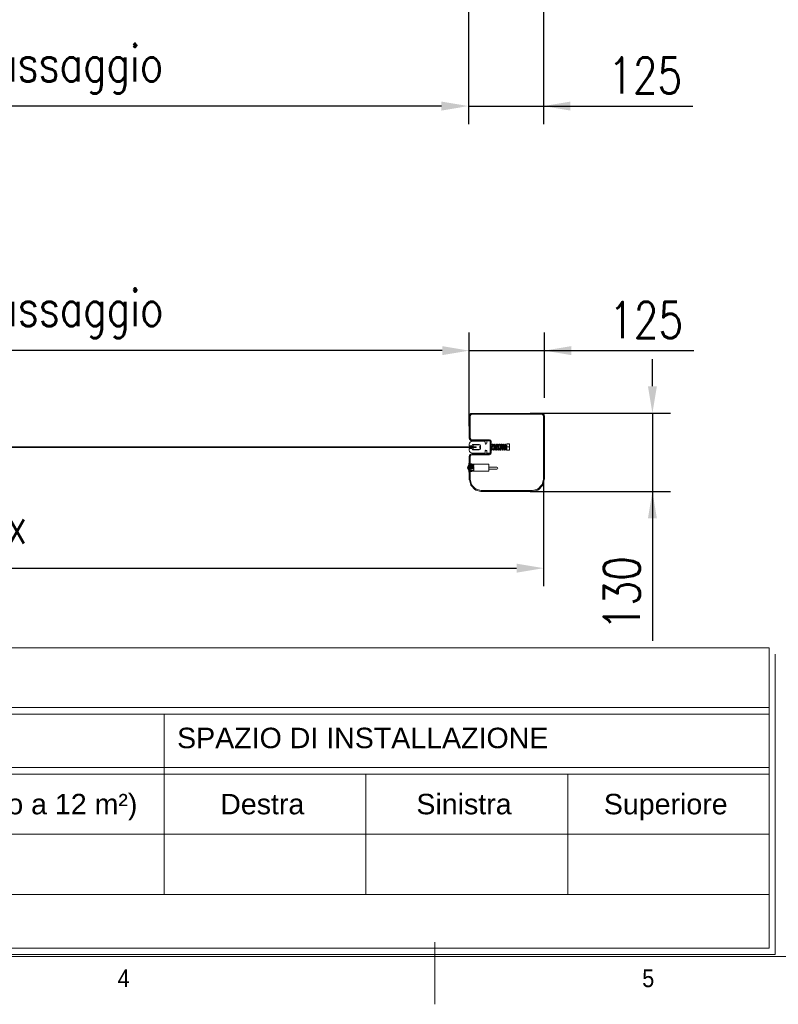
# Model space of a CAD drawing. Header units: inches. Extents: x 0 to 13926, y 0 to 5002.
# Tile 3 of 10: x 2827 to 4090, y 200 to 1839. Entities that reach past the tile are written whole.
import ezdxf

# ---------------------------------------------------------------- set-up
doc = ezdxf.new("R2010")
doc.units = ezdxf.units.IN
doc.header["$MEASUREMENT"] = 0
doc.layers.add('FORMAT', color=7, linetype='Continuous')
doc.layers.add('Montante', color=7, linetype='Continuous', lineweight=0)
doc.styles.add('NYIP', font='romans.shx', dxfattribs={"width": 0.8})
doc.styles.add('SLDTEXTSTYLE0', font='GOTHIC.TTF', dxfattribs={"width": 0.913})
doc.styles.get("Standard").update_dxf_attribs({"font": 'arial.ttf'})
doc.dimstyles.new('STANDARD35', dxfattribs={"dimscale": 35, "dimtxt": 2, "dimasz": 1.5, "dimexe": 1, "dimexo": 1, "dimgap": 0.7, "dimtad": 1, "dimdec": 0, "dimdsep": 46, "dimtxsty": 'NYIP', "dimcen": 0, "dimclrd": 1, "dimclre": 1, "dimclrt": 2, "dimadec": 0, "dimazin": 0, "dimtfac": 1, "dimtdec": 0, "dimtix": 1, "dimtmove": 0, "dimatfit": 3, "dimfxl": 0, "dimtvp": 1, "dimtolj": 1, "dimtzin": 0, "dimarcsym": 0})

# ---------------------------------------------------------------- blocks, each defined once
blk = doc.blocks.new('A$C7C9C4F3F')
at = {"layer": 'FORMAT', "color": 7, "lineweight": 5}
for p, q in [((8295, 0), (8295, 258.3)), ((199.3, 199.3), (16199.3, 199.3))]:
    blk.add_line(p, q, dxfattribs=at)
at = {"color": 7, "lineweight": 5, "insert": (6974.3, 145.3), "char_height": 73.8, "attachment_point": 1, "style": 'SLDTEXTSTYLE0'}
blk.add_mtext('4', dxfattribs=at)
at = {"layer": 'FORMAT', "color": 7, "lineweight": 5, "insert": (9158.6, 145.3), "char_height": 73.8, "attachment_point": 1, "style": 'SLDTEXTSTYLE0'}
blk.add_mtext('5', dxfattribs=at)
blk = doc.blocks.new('*D31')
at = {"color": 7, "lineweight": -2}
for p, q in [((1499.1, 1079.2), (1499.1, 896)), ((3699.1, 1079.2), (3699.1, 896)), ((1544.1, 926), (3654.1, 926))]:
    blk.add_line(p, q, dxfattribs=at)
at = {"color": 7}
for points in [[(1544.1, 933.5), (1544.1, 918.5), (1499.1, 926)], [(3654.1, 918.5), (3654.1, 933.5), (3699.1, 926)]]:
    blk.add_solid(points, dxfattribs=at)
at = {"layer": 'Defpoints', "color": 0}
for p in [(1499.1, 1109.2), (3699.1, 1109.2), (3699.1, 926)]:
    blk.add_point(p, dxfattribs=at)
at = {"color": 7, "lineweight": 0, "insert": (2599.1, 987), "char_height": 60, "attachment_point": 5, "style": 'NYIP'}
blk.add_mtext('\\A1;Larghezza Max ', dxfattribs=at)
blk = doc.blocks.new('*D42')
at = {"color": 7, "lineweight": -2}
for p, q in [((3575.4, 1162.4), (3575.4, 1318.1)), ((3700.4, 1209.5), (3700.4, 1318.1)), ((3530.4, 1288.1), (3485.4, 1288.1)), ((3575.4, 1288.1), (3700.4, 1288.1)), ((3700.4, 1288.1), (3949.4, 1288.1)), ((3745.4, 1288.1), (3790.4, 1288.1))]:
    blk.add_line(p, q, dxfattribs=at)
at = {"color": 7}
for points in [[(3530.4, 1280.6), (3530.4, 1295.6), (3575.4, 1288.1)], [(3745.4, 1295.6), (3745.4, 1280.6), (3700.4, 1288.1)]]:
    blk.add_solid(points, dxfattribs=at)
at = {"layer": 'Defpoints', "color": 0}
for p in [(3700.4, 1288.1), (3700.4, 1179.5), (3575.4, 1132.4)]:
    blk.add_point(p, dxfattribs=at)
at = {"color": 7, "lineweight": 0, "insert": (3869.9, 1339.1), "char_height": 60, "attachment_point": 5, "style": 'NYIP'}
blk.add_mtext('\\A1;125', dxfattribs=at)
blk = doc.blocks.new('*D43')
at = {"color": 7, "lineweight": -2}
for p, q in [((1622.7, 1162.4), (1622.7, 1318.1)), ((3575.4, 1162.4), (3575.4, 1318.1)), ((3530.4, 1288.1), (1667.7, 1288.1))]:
    blk.add_line(p, q, dxfattribs=at)
at = {"color": 7}
for points in [[(1667.7, 1295.6), (1667.7, 1280.6), (1622.7, 1288.1)], [(3530.4, 1280.6), (3530.4, 1295.6), (3575.4, 1288.1)]]:
    blk.add_solid(points, dxfattribs=at)
at = {"layer": 'Defpoints', "color": 0}
for p in [(1622.7, 1288.1), (1622.7, 1132.4), (3575.4, 1132.4)]:
    blk.add_point(p, dxfattribs=at)
at = {"color": 7, "lineweight": 0, "insert": (2599.1, 1349.1), "char_height": 60, "attachment_point": 5, "style": 'NYIP'}
blk.add_mtext('\\A1;Larghezza utile di passaggio^J', dxfattribs=at)
blk = doc.blocks.new('*D47')
at = {"color": 7, "lineweight": -2}
for p, q in [((3880.4, 1228.8), (3880.4, 1273.8)), ((3677, 1183.8), (3910.4, 1183.8)), ((3880.4, 1183.8), (3880.4, 1053.8)), ((3677, 1053.8), (3910.4, 1053.8)), ((3880.4, 1053.8), (3880.4, 804.9)), ((3880.4, 1008.8), (3880.4, 963.8))]:
    blk.add_line(p, q, dxfattribs=at)
at = {"color": 7}
for points in [[(3872.9, 1228.8), (3887.9, 1228.8), (3880.4, 1183.8)], [(3887.9, 1008.8), (3872.9, 1008.8), (3880.4, 1053.8)]]:
    blk.add_solid(points, dxfattribs=at)
at = {"layer": 'Defpoints', "color": 0}
for p in [(3647, 1183.8), (3647, 1053.8), (3880.4, 1053.8)]:
    blk.add_point(p, dxfattribs=at)
at = {"color": 7, "lineweight": 0, "insert": (3829.4, 884.3), "char_height": 60, "attachment_point": 5, "rotation": 90, "style": 'NYIP'}
blk.add_mtext('\\A1;130', dxfattribs=at)
blk = doc.blocks.new('*D95')
at = {"color": 7, "lineweight": -2}
for p, q in [((1623.9, 1859), (1623.9, 1665.2)), ((3573.9, 1859), (3573.9, 1665.2)), ((3528.9, 1695.2), (1668.9, 1695.2))]:
    blk.add_line(p, q, dxfattribs=at)
at = {"color": 7}
for points in [[(1668.9, 1702.7), (1668.9, 1687.7), (1623.9, 1695.2)], [(3528.9, 1687.7), (3528.9, 1702.7), (3573.9, 1695.2)]]:
    blk.add_solid(points, dxfattribs=at)
at = {"layer": 'Defpoints', "color": 0}
for p in [(1623.9, 1889), (3573.9, 1889), (1623.9, 1695.2)]:
    blk.add_point(p, dxfattribs=at)
at = {"color": 7, "lineweight": 0, "insert": (2598.9, 1756.2), "char_height": 60, "attachment_point": 5, "style": 'NYIP'}
blk.add_mtext('\\A1;Larghezza utile di passaggio', dxfattribs=at)
blk = doc.blocks.new('*D96')
at = {"color": 7, "lineweight": -2}
for p, q in [((3573.9, 1859), (3573.9, 1665.2)), ((3698.9, 1859), (3698.9, 1665.2)), ((3528.9, 1695.2), (3483.9, 1695.2)), ((3573.9, 1695.2), (3698.9, 1695.2)), ((3698.9, 1695.2), (3947.9, 1695.2)), ((3743.9, 1695.2), (3788.9, 1695.2))]:
    blk.add_line(p, q, dxfattribs=at)
at = {"color": 7}
for points in [[(3528.9, 1687.7), (3528.9, 1702.7), (3573.9, 1695.2)], [(3743.9, 1702.7), (3743.9, 1687.7), (3698.9, 1695.2)]]:
    blk.add_solid(points, dxfattribs=at)
at = {"layer": 'Defpoints', "color": 0}
for p in [(3573.9, 1889), (3698.9, 1889), (3698.9, 1695.2)]:
    blk.add_point(p, dxfattribs=at)
at = {"color": 7, "lineweight": 0, "insert": (3868.4, 1746.2), "char_height": 60, "attachment_point": 5, "style": 'NYIP'}
blk.add_mtext('\\A1;125', dxfattribs=at)

msp = doc.modelspace()

# ---------------------------------------------------------------- linework, layer by layer
at = {"color": 7, "lineweight": 5}
for p, q in [((3582.1, 1131.1), (3582.1, 1128.7)), ((3591.8, 1131.4), (3582.4, 1131.4)), ((1651, 1128.2), (3578, 1128.2)), ((1651, 1126.7), (3578, 1126.7)), ((3556.6, 1128.2), (3586.6, 1128.2)), ((3556.6, 1126.7), (3586.6, 1126.7)), ((3577.6, 1128.2), (3586.6, 1128.2)), ((3586.6, 1126.7), (3577.6, 1126.7)), ((3582.1, 1128.7), (3580.2, 1128.7)), ((3580.2, 1128.7), (3580.2, 1128.2)), ((3580.2, 1126.1), (3580.2, 1126.7)), ((3580.2, 1126.1), (3582.1, 1126.1)), ((3582.1, 1126.1), (3582.1, 1123.7)), ((3582.4, 1123.4), (3591.8, 1123.4)), ((3586.6, 1126.7), (3586.6, 1128.2)), ((3592.7, 1129.8), (3592.7, 1125.1)), ((1515.4, 793.3), (4074.6, 793.3)), ((4074.6, 793.3), (4074.6, 293.3)), ((4084.9, 783), (4084.9, 283)), ((1515.4, 694), (4074.6, 694)), ((1515.4, 683), (4074.6, 683)), ((3067.3, 683), (3067.3, 383)), ((1515.4, 594), (4074.6, 594)), ((1515.4, 583), (4074.6, 583)), ((3403.3, 583), (3403.3, 383)), ((3739.3, 583), (3739.3, 383)), ((1515.4, 483), (4074.6, 483)), ((1515.4, 383), (4074.6, 383)), ((1515.4, 293.3), (4074.6, 293.3)), ((1525.7, 283), (4084.9, 283)), ((4084.9, 283), (2865.3, 283)), ((2875.6, 283), (4084.9, 283))]:
    msp.add_line(p, q, dxfattribs=at)
for centre, start, end in [((3582.4, 1131.1), 90, 180), ((3582.4, 1123.7), 180, 270)]:
    msp.add_arc(centre, 0.3, start, end, dxfattribs=at)
at = {"layer": 'Montante'}
for p, q in [((3696.2, 1183.7), (3579.6, 1183.7)), ((3696.2, 1182.2), (3579.6, 1182.2)), ((3575.4, 1179.5), (3575.4, 1142.6)), ((3576.9, 1179.5), (3576.9, 1142.6)), ((3698.9, 1133.9), (3698.9, 1179.5)), ((3700.4, 1133.9), (3700.4, 1179.5)), ((3575.4, 1129.4), (3575.4, 1132.4)), ((3580.5, 1131.8), (3579.5, 1129.4)), ((3579.6, 1139.9), (3608.9, 1139.9)), ((3579.6, 1138.4), (3608.9, 1138.4)), ((3580.4, 1137.4), (3600.7, 1137.4)), ((3592, 1131.8), (3580.5, 1131.8)), ((3601.7, 1136.4), (3601.7, 1133.8)), ((3604.4, 1133.8), (3604.4, 1136.7)), ((3605.4, 1137.7), (3609.4, 1137.7)), ((3610.4, 1117.9), (3610.4, 1136.9)), ((3610.4, 1136.7), (3610.4, 1118.2)), ((3611.9, 1136.9), (3611.9, 1117.9)), ((3613.2, 1131.5), (3613.1, 1130.8)), ((3613.4, 1132.1), (3613.2, 1131.5)), ((3613.6, 1132.4), (3613.4, 1132.1)), ((3613.8, 1132.6), (3613.6, 1132.4)), ((3613.7, 1131.7), (3613.7, 1131.6)), ((3613.7, 1131.6), (3613.7, 1131.5)), ((3613.7, 1131.5), (3613.8, 1131)), ((3614.1, 1132.6), (3613.8, 1132.6)), ((3613.8, 1131), (3613.9, 1130.3)), ((3614.3, 1132.5), (3614.1, 1132.6)), ((3614.4, 1132.4), (3614.3, 1132.5)), ((3614.6, 1132), (3614.4, 1132.4)), ((3614.8, 1131.4), (3614.6, 1132)), ((3614.9, 1130.4), (3614.8, 1131.4)), ((3616.2, 1131.4), (3616.1, 1130.8)), ((3616.3, 1131.9), (3616.2, 1131.4)), ((3616.5, 1132.3), (3616.3, 1131.9)), ((3616.8, 1132.6), (3616.5, 1132.3)), ((3616.7, 1131.7), (3616.7, 1131.5)), ((3616.7, 1131.5), (3616.8, 1131)), ((3617.2, 1132.6), (3616.8, 1132.6)), ((3616.8, 1131), (3617, 1130)), ((3617.4, 1132.4), (3617.2, 1132.6)), ((3617.6, 1131.9), (3617.4, 1132.4)), ((3617.9, 1130.5), (3617.6, 1131.9)), ((3619.5, 1132.3), (3619.1, 1131.1)), ((3619.1, 1131.1), (3619.1, 1130.6)), ((3619.7, 1132.5), (3619.5, 1132.3)), ((3619.9, 1132.6), (3619.7, 1132.5)), ((3619.7, 1131.7), (3619.7, 1131.7)), ((3619.7, 1131.7), (3619.7, 1131.4)), ((3619.7, 1131.4), (3619.9, 1130.7)), ((3620, 1132.6), (3619.9, 1132.6)), ((3620.2, 1132.6), (3620, 1132.6)), ((3620.3, 1132.5), (3620.2, 1132.6)), ((3620.6, 1132.1), (3620.3, 1132.5)), ((3620.7, 1131.4), (3620.6, 1132.1)), ((3620.9, 1130.5), (3620.7, 1131.4)), ((3622.4, 1132.1), (3622.1, 1131)), ((3622.1, 1131), (3622.1, 1130.6)), ((3622.7, 1132.5), (3622.4, 1132.1)), ((3623, 1132.6), (3622.7, 1132.5)), ((3622.7, 1131.7), (3622.7, 1131.7)), ((3622.7, 1131.7), (3622.7, 1131.4)), ((3622.7, 1131.4), (3622.8, 1130.8)), ((3623.3, 1132.5), (3623, 1132.6)), ((3623.6, 1131.9), (3623.3, 1132.5)), ((3623.8, 1131.3), (3623.6, 1131.9)), ((3623.9, 1130.4), (3623.8, 1131.3)), ((3625.4, 1132.2), (3625.2, 1131.2)), ((3625.6, 1132.5), (3625.4, 1132.2)), ((3625.8, 1132.6), (3625.6, 1132.5)), ((3625.7, 1131.7), (3625.7, 1131.7)), ((3625.7, 1131.7), (3625.7, 1131.4)), ((3626.1, 1132.6), (3625.8, 1132.6)), ((3626.3, 1132.5), (3626.1, 1132.6)), ((3626.5, 1132.3), (3626.3, 1132.5)), ((3626.7, 1131.8), (3626.5, 1132.3)), ((3626.8, 1131.2), (3626.7, 1131.8)), ((3626.9, 1130.4), (3626.8, 1131.2)), ((3628.2, 1131.3), (3628, 1130.4)), ((3628.5, 1132.3), (3628.2, 1131.3)), ((3628.6, 1132.5), (3628.5, 1132.3)), ((3628.8, 1132.6), (3628.6, 1132.5)), ((3628.7, 1131.7), (3628.7, 1131.7)), ((3628.7, 1131.7), (3628.7, 1131.6)), ((3628.7, 1131.6), (3628.8, 1131.2)), ((3629.1, 1132.6), (3628.8, 1132.6)), ((3628.8, 1131.2), (3628.9, 1130.5)), ((3629.3, 1132.5), (3629.1, 1132.6)), ((3629.7, 1131.7), (3629.3, 1132.5)), ((3629.8, 1130.9), (3629.7, 1131.7)), ((3631.1, 1131), (3631, 1130.4)), ((3631.4, 1132.2), (3631.1, 1131)), ((3631.7, 1132.5), (3631.4, 1132.2)), ((3631.9, 1132.6), (3631.7, 1132.5)), ((3631.7, 1131.7), (3631.7, 1131.6)), ((3631.7, 1131.6), (3631.8, 1131.2)), ((3631.8, 1131.2), (3631.9, 1130.2)), ((3632.2, 1132.5), (3631.9, 1132.6)), ((3632.6, 1132.1), (3632.2, 1132.5)), ((3632.7, 1131.5), (3632.6, 1132.1)), ((3632.8, 1130.8), (3632.7, 1131.5)), ((3634.2, 1131.5), (3634.1, 1130.7)), ((3634.6, 1132.4), (3634.2, 1131.5)), ((3634.9, 1132.6), (3634.6, 1132.4)), ((3634.7, 1131.7), (3634.7, 1131.7)), ((3634.7, 1131.7), (3634.7, 1131.5)), ((3634.7, 1131.5), (3634.8, 1130.9)), ((3635, 1132.6), (3634.9, 1132.6)), ((3635.2, 1132.5), (3635, 1132.6)), ((3635.5, 1132.3), (3635.2, 1132.5)), ((3635.7, 1131.7), (3635.5, 1132.3)), ((3635.8, 1130.9), (3635.7, 1131.7)), ((3636, 1129.8), (3635.8, 1130.9)), ((3637.8, 1132.7), (3641.7, 1132.7)), ((3637.8, 1122.7), (3637.8, 1132.7)), ((3641.7, 1132.7), (3642.2, 1132.7)), ((3642.2, 1130.4), (3641.8, 1132.7)), ((3642.2, 1132.7), (3642.2, 1130.2)), ((3698.9, 1074.2), (3698.9, 1133.9)), ((3700.4, 1074.2), (3700.4, 1133.9)), ((3579.5, 1129.4), (3575.4, 1129.4)), ((3575.4, 1122.4), (3575.4, 1125.4)), ((3575.4, 1125.4), (3579.5, 1125.4)), ((3579.5, 1125.4), (3580.5, 1123.1)), ((3579.6, 1116.4), (3608.9, 1116.4)), ((3579.6, 1114.9), (3608.9, 1114.9)), ((3600.7, 1117.4), (3580.4, 1117.4)), ((3580.5, 1123.1), (3592, 1123.1)), ((3594, 1125.1), (3594, 1129.8)), ((3601.7, 1121.1), (3601.7, 1118.4)), ((3604.4, 1118.2), (3604.4, 1121.1)), ((3609.4, 1117.2), (3605.4, 1117.2)), ((3613.8, 1130.7), (3611.9, 1130.7)), ((3611.9, 1123), (3611.9, 1130.7)), ((3611.9, 1123), (3612.1, 1122.8)), ((3612.1, 1122.8), (3612.4, 1122.6)), ((3612.4, 1122.6), (3612.7, 1122.6)), ((3612.5, 1124.7), (3614.5, 1124.7)), ((3612.7, 1122.6), (3613, 1122.9)), ((3613, 1122.9), (3613.1, 1123.3)), ((3613.1, 1130.8), (3613.1, 1130.7)), ((3613.1, 1123.3), (3613.3, 1124)), ((3613.3, 1124), (3613.4, 1124.6)), ((3613.9, 1130.3), (3614, 1129.4)), ((3614, 1129.4), (3614.2, 1128.3)), ((3614.2, 1128.3), (3614.3, 1127)), ((3614.4, 1125.7), (3614.6, 1124.6)), ((3614.6, 1124.6), (3614.7, 1123.7)), ((3614.7, 1123.7), (3614.9, 1123.1)), ((3616.8, 1130.7), (3614.8, 1130.7)), ((3615, 1129.3), (3614.9, 1130.4)), ((3614.9, 1123.1), (3615.1, 1122.8)), ((3615.2, 1128), (3615, 1129.3)), ((3615.1, 1122.8), (3615.2, 1122.7)), ((3615.3, 1126.7), (3615.2, 1128)), ((3615.2, 1122.7), (3615.5, 1122.6)), ((3615.4, 1125.6), (3615.3, 1126.7)), ((3615.5, 1124.7), (3615.4, 1125.6)), ((3615.5, 1124.7), (3617.5, 1124.7)), ((3615.7, 1124.1), (3615.5, 1124.7)), ((3615.5, 1122.6), (3615.7, 1122.7)), ((3615.8, 1123.6), (3615.7, 1124.1)), ((3615.7, 1122.7), (3615.9, 1122.8)), ((3615.8, 1123.5), (3615.8, 1123.6)), ((3615.8, 1123.5), (3615.8, 1123.5)), ((3615.9, 1122.8), (3616.1, 1123.2)), ((3616.1, 1123.2), (3616.2, 1123.8)), ((3616.2, 1123.8), (3616.4, 1124.6)), ((3616.4, 1124.6), (3616.4, 1124.7)), ((3617, 1130), (3617.1, 1128.7)), ((3617.1, 1128.7), (3617.2, 1127.4)), ((3617.2, 1127.4), (3617.4, 1126.1)), ((3617.4, 1126.1), (3617.5, 1125)), ((3617.5, 1125), (3617.6, 1124.1)), ((3617.6, 1124.1), (3617.9, 1123)), ((3619.8, 1130.7), (3617.8, 1130.7)), ((3618, 1129.5), (3617.9, 1130.5)), ((3617.9, 1123), (3618, 1122.8)), ((3618.1, 1128.3), (3618, 1129.5)), ((3618, 1122.8), (3618.3, 1122.6)), ((3618.3, 1127), (3618.1, 1128.3)), ((3618.4, 1125.7), (3618.3, 1127)), ((3618.3, 1122.6), (3618.5, 1122.6)), ((3618.6, 1124.6), (3618.4, 1125.7)), ((3618.5, 1124.7), (3620.5, 1124.7)), ((3618.5, 1122.6), (3618.7, 1122.7)), ((3618.7, 1123.8), (3618.6, 1124.6)), ((3618.8, 1123.5), (3618.7, 1123.8)), ((3618.7, 1122.7), (3619.1, 1123.2)), ((3618.8, 1123.5), (3618.8, 1123.5)), ((3619.1, 1123.2), (3619.3, 1123.9)), ((3619.3, 1123.9), (3619.4, 1124.7)), ((3619.4, 1124.7), (3619.4, 1130.7)), ((3619.9, 1130.7), (3620, 1129.8)), ((3620, 1129.8), (3620.1, 1128.6)), ((3620.1, 1128.6), (3620.3, 1127.3)), ((3620.3, 1127.3), (3620.4, 1126.1)), ((3620.4, 1126.1), (3620.5, 1125)), ((3620.5, 1125), (3620.6, 1124.1)), ((3620.6, 1124.1), (3620.9, 1123)), ((3622.8, 1130.7), (3620.8, 1130.7)), ((3621, 1129.3), (3620.9, 1130.5)), ((3620.9, 1123), (3621.1, 1122.7)), ((3621.2, 1128), (3621, 1129.3)), ((3621.1, 1122.7), (3621.3, 1122.6)), ((3621.3, 1126.7), (3621.2, 1128)), ((3621.5, 1125.4), (3621.3, 1126.7)), ((3621.3, 1122.6), (3621.6, 1122.6)), ((3621.6, 1124.5), (3621.5, 1125.4)), ((3621.5, 1124.7), (3623.5, 1124.7)), ((3621.7, 1123.8), (3621.6, 1124.5)), ((3621.6, 1122.6), (3621.9, 1122.8)), ((3621.8, 1123.5), (3621.7, 1123.8)), ((3621.8, 1123.5), (3621.8, 1123.5)), ((3621.9, 1122.8), (3622.2, 1123.5)), ((3622.2, 1123.5), (3622.3, 1124.1)), ((3622.3, 1124.1), (3622.4, 1124.7)), ((3622.8, 1130.8), (3623, 1129.9)), ((3623, 1129.9), (3623.1, 1128.7)), ((3623.1, 1128.7), (3623.2, 1127.4)), ((3623.2, 1127.4), (3623.4, 1126)), ((3623.4, 1126), (3623.5, 1124.9)), ((3623.5, 1124.9), (3623.7, 1123.9)), ((3623.7, 1123.9), (3623.8, 1123.2)), ((3625.8, 1130.7), (3623.8, 1130.7)), ((3623.8, 1123.2), (3624.1, 1122.8)), ((3624, 1129.3), (3623.9, 1130.4)), ((3624.2, 1128.1), (3624, 1129.3)), ((3624.1, 1122.8), (3624.2, 1122.7)), ((3624.3, 1126.8), (3624.2, 1128.1)), ((3624.2, 1122.7), (3624.4, 1122.6)), ((3624.4, 1125.6), (3624.3, 1126.8)), ((3624.6, 1124.7), (3624.4, 1125.6)), ((3624.4, 1122.6), (3624.5, 1122.6)), ((3624.5, 1124.7), (3626.5, 1124.7)), ((3624.5, 1122.6), (3624.7, 1122.6)), ((3624.7, 1123.9), (3624.6, 1124.7)), ((3624.8, 1123.5), (3624.7, 1123.9)), ((3624.7, 1122.6), (3625, 1122.9)), ((3624.8, 1123.5), (3624.8, 1123.5)), ((3624.8, 1123.5), (3624.8, 1123.5)), ((3625, 1122.9), (3625.1, 1123.3)), ((3625.1, 1123.3), (3625.3, 1124)), ((3625.3, 1124), (3625.4, 1124.7)), ((3625.9, 1130.7), (3626, 1129.6)), ((3626, 1129.6), (3626.1, 1128.4)), ((3626.1, 1128.4), (3626.3, 1127.1)), ((3626.3, 1127.1), (3626.4, 1125.8)), ((3626.4, 1125.8), (3626.5, 1124.8)), ((3626.5, 1124.8), (3626.7, 1124)), ((3626.7, 1124), (3627, 1122.9)), ((3627.4, 1130.7), (3626.8, 1130.7)), ((3627, 1129.4), (3626.9, 1130.4)), ((3627.2, 1128.1), (3627, 1129.4)), ((3627, 1122.9), (3627.2, 1122.7)), ((3627.3, 1126.7), (3627.2, 1128.1)), ((3627.2, 1122.7), (3627.5, 1122.6)), ((3627.5, 1125.5), (3627.3, 1126.7)), ((3627.8, 1130.1), (3627.4, 1130.7)), ((3627.4, 1127.7), (3627.4, 1130.7)), ((3628.1, 1130.7), (3627.4, 1130.7)), ((3627.4, 1125.5), (3627.4, 1127.7)), ((3627.6, 1124.4), (3627.5, 1125.5)), ((3627.5, 1124.8), (3627.8, 1125.3)), ((3627.5, 1122.6), (3627.8, 1122.7)), ((3627.7, 1123.7), (3627.6, 1124.4)), ((3627.8, 1123.5), (3627.7, 1123.7)), ((3628.2, 1130.7), (3627.8, 1130.1)), ((3627.8, 1127.7), (3627.8, 1130.1)), ((3627.8, 1125.3), (3627.8, 1127.7)), ((3627.8, 1125.3), (3628.2, 1124.7)), ((3627.8, 1123.5), (3627.8, 1123.5)), ((3627.8, 1122.7), (3627.9, 1122.8)), ((3627.9, 1122.8), (3628.2, 1123.8)), ((3628.4, 1130.7), (3628.2, 1130.7)), ((3628.2, 1127.7), (3628.2, 1130.7)), ((3628.2, 1124.7), (3628.2, 1127.7)), ((3628.2, 1124.7), (3628.4, 1124.7)), ((3628.2, 1123.8), (3628.4, 1124.6)), ((3628.8, 1130.1), (3628.4, 1130.7)), ((3628.4, 1127.7), (3628.4, 1130.7)), ((3628.4, 1124.7), (3628.4, 1127.7)), ((3628.4, 1124.7), (3628.8, 1125.3)), ((3628.4, 1124.6), (3628.4, 1124.8)), ((3628.9, 1130.3), (3628.8, 1130.1)), ((3628.8, 1127.7), (3628.8, 1130.1)), ((3628.8, 1125.3), (3628.8, 1127.7)), ((3628.8, 1125.3), (3629.2, 1124.7)), ((3628.9, 1130.5), (3629, 1129.7)), ((3629, 1129.7), (3629.1, 1128.6)), ((3629.1, 1128.6), (3629.3, 1127.3)), ((3629.2, 1124.7), (3629.2, 1127.7)), ((3629.2, 1124.7), (3629.4, 1124.7)), ((3629.3, 1127.3), (3629.4, 1126)), ((3629.4, 1126), (3629.5, 1124.9)), ((3629.4, 1124.7), (3629.4, 1125.5)), ((3629.4, 1124.7), (3629.5, 1124.8)), ((3629.5, 1124.9), (3629.7, 1123.9)), ((3629.7, 1123.9), (3630, 1122.8)), ((3630, 1129.8), (3629.8, 1130.9)), ((3630.2, 1130.7), (3629.8, 1130.7)), ((3630.2, 1130.7), (3629.9, 1130.3)), ((3630.1, 1128.5), (3630, 1129.8)), ((3630, 1122.8), (3630.1, 1122.7)), ((3630.3, 1127.2), (3630.1, 1128.5)), ((3630.1, 1122.7), (3630.3, 1122.6)), ((3630.4, 1130.7), (3630.2, 1130.7)), ((3630.2, 1127.7), (3630.2, 1130.7)), ((3630.2, 1127.5), (3630.2, 1127.7)), ((3630.4, 1126.1), (3630.3, 1127.2)), ((3630.3, 1122.6), (3630.6, 1122.6)), ((3630.8, 1130.1), (3630.4, 1130.7)), ((3630.4, 1127.7), (3630.4, 1130.7)), ((3631.1, 1130.7), (3630.4, 1130.7)), ((3630.4, 1125.5), (3630.4, 1127.7)), ((3630.5, 1125.1), (3630.4, 1126.1)), ((3630.5, 1124.8), (3630.8, 1125.3)), ((3630.6, 1124.3), (3630.5, 1125.1)), ((3630.7, 1123.8), (3630.6, 1124.3)), ((3630.6, 1122.6), (3630.8, 1122.7)), ((3630.8, 1123.6), (3630.7, 1123.8)), ((3631.2, 1130.7), (3630.8, 1130.1)), ((3630.8, 1127.7), (3630.8, 1130.1)), ((3630.8, 1125.3), (3630.8, 1127.7)), ((3630.8, 1125.3), (3631.2, 1124.7)), ((3630.8, 1123.5), (3630.8, 1123.6)), ((3630.8, 1122.7), (3631.2, 1123.6)), ((3630.8, 1123.5), (3630.8, 1123.5)), ((3631.4, 1130.7), (3631.2, 1130.7)), ((3631.2, 1127.7), (3631.2, 1130.7)), ((3631.2, 1124.7), (3631.2, 1127.7)), ((3631.2, 1124.7), (3631.4, 1124.7)), ((3631.2, 1123.6), (3631.3, 1124.3)), ((3631.3, 1124.3), (3631.4, 1124.8)), ((3631.8, 1130.1), (3631.4, 1130.7)), ((3631.4, 1127.7), (3631.4, 1130.7)), ((3631.4, 1124.7), (3631.4, 1127.7)), ((3631.4, 1124.7), (3631.8, 1125.3)), ((3631.9, 1130.3), (3631.8, 1130.1)), ((3631.8, 1127.7), (3631.8, 1130.1)), ((3631.8, 1125.3), (3631.8, 1127.7)), ((3631.8, 1125.3), (3632.2, 1124.7)), ((3631.9, 1130.2), (3632.1, 1129.1)), ((3632.1, 1129.1), (3632.2, 1127.7)), ((3632.2, 1127.7), (3632.4, 1126.4)), ((3632.2, 1124.7), (3632.2, 1127.5)), ((3632.2, 1124.7), (3632.4, 1124.7)), ((3632.4, 1126.4), (3632.5, 1125.2)), ((3632.4, 1124.7), (3632.4, 1125.5)), ((3632.4, 1124.7), (3632.5, 1124.8)), ((3632.5, 1125.2), (3632.6, 1124.3)), ((3632.6, 1124.3), (3632.7, 1123.6)), ((3632.7, 1123.6), (3632.9, 1123.1)), ((3633, 1129.9), (3632.8, 1130.8)), ((3633.2, 1130.7), (3632.8, 1130.7)), ((3633.2, 1130.7), (3632.9, 1130.3)), ((3632.9, 1123.1), (3633.1, 1122.7)), ((3633.1, 1128.8), (3633, 1129.9)), ((3633.2, 1127.5), (3633.1, 1128.8)), ((3633.1, 1122.7), (3633.4, 1122.6)), ((3633.4, 1130.7), (3633.2, 1130.7)), ((3633.2, 1127.7), (3633.2, 1130.7)), ((3633.2, 1127.5), (3633.2, 1127.7)), ((3633.4, 1126.2), (3633.2, 1127.5)), ((3633.8, 1130.1), (3633.4, 1130.7)), ((3633.4, 1127.7), (3633.4, 1130.7)), ((3634.1, 1130.7), (3633.4, 1130.7)), ((3633.4, 1125.5), (3633.4, 1127.7)), ((3633.5, 1125), (3633.4, 1126.2)), ((3633.4, 1122.6), (3633.7, 1122.6)), ((3633.5, 1124.8), (3633.8, 1125.3)), ((3633.7, 1124.1), (3633.5, 1125)), ((3633.8, 1123.6), (3633.7, 1124.1)), ((3633.7, 1122.6), (3633.9, 1122.8)), ((3634.2, 1130.7), (3633.8, 1130.1)), ((3633.8, 1127.7), (3633.8, 1130.1)), ((3633.8, 1125.3), (3633.8, 1127.7)), ((3633.8, 1125.3), (3634.2, 1124.7)), ((3633.8, 1123.5), (3633.8, 1123.6)), ((3633.9, 1122.8), (3634.2, 1123.7)), ((3634.1, 1130.7), (3634, 1130.4)), ((3634.4, 1130.7), (3634.2, 1130.7)), ((3634.2, 1127.7), (3634.2, 1130.7)), ((3634.2, 1124.7), (3634.2, 1127.7)), ((3634.2, 1124.7), (3634.4, 1124.7)), ((3634.2, 1123.7), (3634.4, 1124.6)), ((3634.8, 1130.1), (3634.4, 1130.7)), ((3634.4, 1127.7), (3634.4, 1130.7)), ((3634.4, 1124.7), (3634.4, 1127.7)), ((3634.4, 1124.7), (3634.8, 1125.3)), ((3634.4, 1124.6), (3634.4, 1124.7)), ((3634.8, 1130.9), (3635, 1130)), ((3634.9, 1130.3), (3634.8, 1130.1)), ((3634.8, 1127.7), (3634.8, 1130.1)), ((3634.8, 1125.3), (3634.8, 1127.7)), ((3634.8, 1125.3), (3635.2, 1124.7)), ((3635, 1130), (3635.1, 1128.9)), ((3635.1, 1128.9), (3635.2, 1127.7)), ((3635.2, 1124.7), (3635.2, 1127.7)), ((3635.2, 1127.7), (3635.4, 1126.4)), ((3635.2, 1124.7), (3635.4, 1124.7)), ((3635.4, 1126.4), (3635.5, 1125.3)), ((3635.4, 1124.7), (3635.4, 1125.5)), ((3635.4, 1124.7), (3635.5, 1124.8)), ((3635.5, 1125.3), (3635.6, 1124.3)), ((3635.6, 1124.3), (3635.8, 1123.5)), ((3635.8, 1123.5), (3636.1, 1122.8)), ((3636.2, 1130.7), (3635.9, 1130.3)), ((3636.1, 1128.6), (3636, 1129.8)), ((3636.3, 1127.2), (3636.1, 1128.6)), ((3636.1, 1122.8), (3636.2, 1122.7)), ((3636.4, 1130.7), (3636.2, 1130.7)), ((3636.2, 1127.7), (3636.2, 1130.7)), ((3636.2, 1122.7), (3636.5, 1122.6)), ((3636.4, 1125.9), (3636.3, 1127.2)), ((3636.8, 1130.1), (3636.4, 1130.7)), ((3636.4, 1127.7), (3636.4, 1130.7)), ((3636.4, 1125.5), (3636.4, 1127.7)), ((3636.5, 1124.8), (3636.4, 1125.9)), ((3636.5, 1124.8), (3636.8, 1125.3)), ((3636.7, 1124.1), (3636.5, 1124.8)), ((3636.5, 1122.6), (3636.8, 1122.7)), ((3636.8, 1123.6), (3636.7, 1124.1)), ((3637.2, 1130.7), (3636.8, 1130.1)), ((3636.8, 1127.7), (3636.8, 1130.1)), ((3636.8, 1125.3), (3636.8, 1127.7)), ((3636.8, 1125.3), (3637.2, 1124.7)), ((3636.8, 1123.5), (3636.8, 1123.6)), ((3636.8, 1123.5), (3636.8, 1123.5)), ((3636.8, 1122.7), (3637, 1122.9)), ((3637, 1122.9), (3637.3, 1123.9)), ((3637.4, 1130.7), (3637.2, 1130.7)), ((3637.2, 1127.7), (3637.2, 1130.7)), ((3637.2, 1124.7), (3637.2, 1127.7)), ((3637.2, 1124.7), (3637.4, 1124.7)), ((3637.3, 1123.9), (3637.4, 1124.7)), ((3637.8, 1130.1), (3637.4, 1130.7)), ((3637.4, 1127.7), (3637.4, 1130.7)), ((3637.4, 1124.7), (3637.4, 1127.7)), ((3637.4, 1124.7), (3637.8, 1125.3)), ((3637.4, 1124.7), (3637.4, 1124.7)), ((3637.8, 1125.3), (3637.8, 1130.1)), ((3637.8, 1127.7), (3641.7, 1127.7)), ((3637.8, 1122.7), (3641.7, 1122.7)), ((3641.7, 1127.7), (3642.2, 1130.2)), ((3641.7, 1122.7), (3642.2, 1125.2)), ((3642.2, 1122.7), (3641.7, 1122.7)), ((3642.2, 1125.4), (3641.8, 1127.7)), ((3642.2, 1130.2), (3642.2, 1130.4)), ((3642.2, 1130.2), (3642.2, 1125.2)), ((3642.2, 1125.2), (3642.2, 1125.4)), ((3642.2, 1125.2), (3642.2, 1122.7)), ((3574.4, 1100.7), (3575.4, 1100.7)), ((3574.4, 1100.7), (3574.4, 1085.7)), ((3575.4, 1074.2), (3575.4, 1112.2)), ((3576.9, 1074.2), (3576.9, 1112.2)), ((3576.9, 1100.4), (3582.9, 1099.2)), ((3576.9, 1100.4), (3582, 1099.3)), ((3582.9, 1098.9), (3576.9, 1099.9)), ((3576.9, 1098.9), (3582.9, 1097.9)), ((3582, 1099.3), (3582.9, 1099.2)), ((3582.9, 1099.2), (3607.9, 1099.2)), ((3582.9, 1099.2), (3582.9, 1099.2)), ((3582.9, 1098.9), (3582.9, 1099.2)), ((3582.9, 1097.9), (3582.9, 1098.9)), ((3607.9, 1087.2), (3607.9, 1099.2)), ((3574.1, 1097.2), (3574.4, 1097.2)), ((3574.1, 1097.2), (3574.1, 1089.2)), ((3574.4, 1089.2), (3574.1, 1089.2)), ((3575.4, 1085.7), (3574.4, 1085.7)), ((3582.5, 1097.1), (3576.9, 1098)), ((3576.9, 1097.1), (3582.9, 1097.1)), ((3576.9, 1095.3), (3582.9, 1095.3)), ((3576.9, 1094.8), (3582.9, 1094.8)), ((3582.9, 1094.2), (3576.9, 1094.2)), ((3576.9, 1092.2), (3582.9, 1092.2)), ((3576.9, 1091), (3582.9, 1091.7)), ((3582.9, 1091.2), (3576.9, 1090.5)), ((3576.9, 1088.8), (3582.9, 1089.4)), ((3576.9, 1088.4), (3581.8, 1089.3)), ((3582.9, 1088.6), (3576.9, 1087.6)), ((3576.9, 1086.6), (3582.9, 1087.6)), ((3607.9, 1087.2), (3580.8, 1087.2)), ((3581.2, 1087.3), (3582.9, 1087.3)), ((3582.9, 1097.1), (3582.9, 1097.9)), ((3582.9, 1094.2), (3582.9, 1095.3)), ((3582.9, 1092.2), (3582.9, 1094.2)), ((3582.9, 1091.2), (3582.9, 1092.2)), ((3582.9, 1089.4), (3582.9, 1091.2)), ((3582.9, 1088.6), (3582.9, 1089.4)), ((3582.9, 1087.6), (3582.9, 1088.6)), ((3582.9, 1087.3), (3582.9, 1087.6)), ((3607.9, 1094.1), (3621.2, 1094.1)), ((3621.2, 1090.8), (3607.9, 1090.8)), ((3575.6, 1073.2), (3577.8, 1064.8)), ((3577, 1073.6), (3579.3, 1065.2)), ((3696.6, 1065.2), (3698.8, 1073.6)), ((3698, 1064.8), (3700.3, 1073.2)), ((3578.9, 1062.9), (3584.6, 1057.2)), ((3579.9, 1064), (3585.7, 1058.2)), ((3586.5, 1056.1), (3594.9, 1053.8)), ((3586.9, 1057.5), (3595.3, 1055.3)), ((3596, 1055.2), (3679.9, 1055.2)), ((3596, 1053.7), (3679.9, 1053.7)), ((3680.6, 1055.3), (3688.9, 1057.5)), ((3680.9, 1053.8), (3689.3, 1056.1)), ((3690.1, 1058.2), (3695.9, 1064)), ((3691.2, 1057.2), (3696.9, 1062.9))]:
    msp.add_line(p, q, dxfattribs=at)
for centre, radius, start, end in [((3579.6, 1179.5), 4.17, 90, 180), ((3579.6, 1179.5), 2.67, 90, 180), ((3696.2, 1179.5), 4.17, 0, 90), ((3696.2, 1179.5), 2.67, 0, 90), ((3579.6, 1142.6), 4.17, 180, 270), ((3580.4, 1132.4), 5, 90, 180), ((3579.6, 1142.6), 2.67, 180, 270), ((3592, 1129.8), 2, 0, 90), ((3600.7, 1136.4), 1, 0, 90), ((3603.1, 1133.8), 1.35, 180, 0), ((3605.4, 1136.7), 1, 90, 180), ((3608.9, 1136.9), 3, 0, 90), ((3608.9, 1136.9), 1.5, 0, 90), ((3609.4, 1136.7), 1, 0, 90), ((3580.4, 1122.4), 5, 180, 270), ((3579.6, 1112.2), 4.17, 90, 180), ((3579.6, 1112.2), 2.67, 90, 180), ((3592, 1125.1), 2, 270, 0), ((3600.7, 1118.4), 1, 270, 0), ((3603.1, 1121.1), 1.35, 0, 180), ((3605.4, 1118.2), 1, 180, 270), ((3608.9, 1117.9), 1.5, 270, 0), ((3608.9, 1117.9), 3, 270, 0), ((3609.4, 1118.2), 1, 270, 0), ((3760.5, 1145.2), 149.3, 185.8194, 188.3369), ((3578.7, 1093.2), 6.08, 138.8879, 221.1121), ((3621.2, 1092.5), 1.64, 270, 90), ((3579.6, 1074.2), 4.17, 180, 195), ((3579.6, 1074.2), 2.67, 180, 195), ((3696.2, 1074.2), 2.67, 345, 0), ((3696.2, 1074.2), 4.17, 345, 0), ((3581.8, 1065.9), 4.17, 195, 225), ((3581.8, 1065.9), 2.67, 195, 225), ((3587.6, 1060.1), 4.17, 225, 255), ((3587.6, 1060.1), 2.67, 225, 255), ((3596, 1057.9), 4.17, 255, 270), ((3596, 1057.9), 2.67, 255, 270), ((3679.9, 1057.9), 2.67, 270, 285), ((3679.9, 1057.9), 4.17, 270, 285), ((3688.3, 1060.1), 2.67, 285, 315), ((3688.3, 1060.1), 4.17, 285, 315), ((3694, 1065.9), 2.67, 315, 345), ((3694, 1065.9), 4.17, 315, 345)]:
    msp.add_arc(centre, radius, start, end, dxfattribs=at)

# ---------------------------------------------------------------- block references
at = {"xscale": 0.4, "yscale": 0.4, "zscale": 0.4}
msp.add_blockref('A$C7C9C4F3F', (200, 200), dxfattribs=at)

# ---------------------------------------------------------------- texts
at = {"color": 7, "lineweight": 5, "char_height": 34.043, "attachment_point": 2}
for s, insert, width in [('{\\fArial|b0|i0|c0|p34;SPAZIO DI INSTALLAZIONE}', (3397.9, 660.4), 806.902), ('{\\fArial|b0|i0|c0|p34;Inverter 230 V monofase (fino a 12 m²)}', (2614.3, 550.3), 897.538), ('{\\fArial|b0|i0|c0|p34;Destra}', (3230.6, 550.3), 136.704), ('{\\fArial|b0|i0|c0|p34;Sinistra}', (3566.6, 550.3), 136.704), ('{\\fArial|b0|i0|c0|p34;Superiore}', (3902.6, 550.3), 136.704)]:
    msp.add_mtext(s, dxfattribs=dict(at, insert=insert, width=width))

# ---------------------------------------------------------------- dimensions: what is measured, and where the dimension line sits
at = {"color": 7, "lineweight": 0}
for base, p1, p2, text, picture, middle in [((1623.9, 1695.2), (3573.9, 1889), (1623.9, 1889), 'Larghezza utile di passaggio', '*D95', (2598.9, 1756.2)), ((1622.7, 1288.1), (3575.4, 1132.4), (1622.7, 1132.4), 'Larghezza utile di passaggio^J', '*D43', (2599.1, 1349.1)), ((3699.1, 926), (1499.1, 1109.2), (3699.1, 1109.2), 'Larghezza Max ', '*D31', (2599.1, 987))]:
    dim = msp.add_linear_dim(base=base, p1=p1, p2=p2, angle=180, text=text, dimstyle='STANDARD35', override={"dimscale": 30, "dimclrd": 7, "dimclre": 7, "dimclrt": 7}, dxfattribs=at)
    dim.commit()
    dim.dimension.update_dxf_attribs({"geometry": picture, "text_midpoint": middle})
for base, p1, p2, angle, picture, middle in [((3698.9, 1695.2), (3573.9, 1889), (3698.9, 1889), 180, '*D96', (3868.4, 1695.2)), ((3700.4, 1288.1), (3575.4, 1132.4), (3700.4, 1179.5), 180, '*D42', (3869.9, 1288.1)), ((3880.4, 1053.8), (3647, 1183.8), (3647, 1053.8), 90, '*D47', (3880.4, 884.3))]:
    dim = msp.add_linear_dim(base=base, p1=p1, p2=p2, angle=angle, dimstyle='STANDARD35', override={"dimscale": 30, "dimclrd": 7, "dimclre": 7, "dimclrt": 7}, dxfattribs=at)
    dim.commit()
    dim.dimension.update_dxf_attribs({"geometry": picture, "text_midpoint": middle, "dimtype": 160})

doc.saveas('drawing.dxf')
